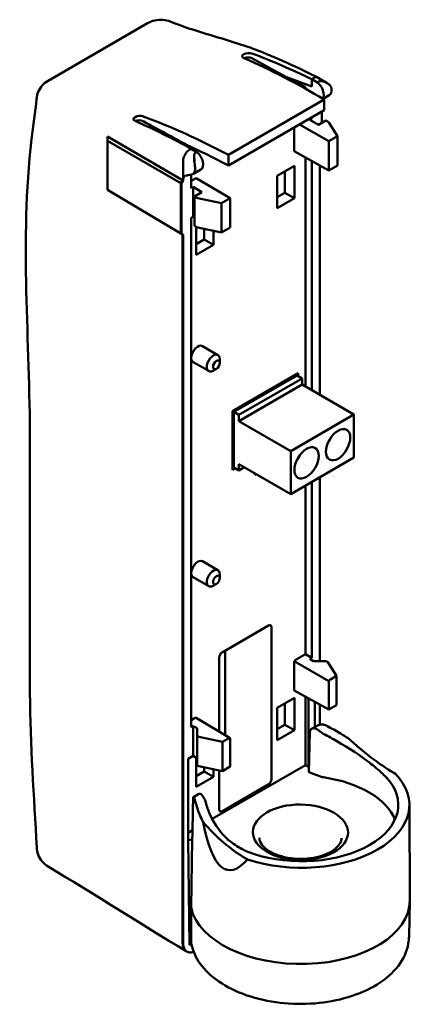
# Model space of a CAD drawing. Header units: millimetres. Extents: x 50 to 433, y -23 to 202.
# Tile 5 of 12: x 50 to 96, y 90 to 202. Entities that reach past the tile are written whole.
import ezdxf

# ---------------------------------------------------------------- set-up
doc = ezdxf.new("R2010")
doc.units = ezdxf.units.MM
doc.layers.add('Arêtes visibles(ISO)', color=7, linetype='Continuous', lineweight=50)

msp = doc.modelspace()

# ---------------------------------------------------------------- linework, layer by layer
at = {"layer": 'Arêtes visibles(ISO)'}
for p, q in [((53.58, 194.8), (64.9, 201.34)), ((75.88, 197.38), (75.87, 197.38)), ((76.79, 197.91), (76.8, 197.91)), ((76.79, 197.36), (80.67, 195.24)), ((83.61, 194.14), (80.67, 195.24)), ((81.04, 195.1), (81.83, 194.66)), ((84.33, 195.15), (85.36, 194.54)), ((81.83, 194.66), (82.9, 194.07)), ((82.9, 194.07), (82.74, 193.98)), ((82.9, 194.07), (82.9, 193.89)), ((84.25, 194.62), (83.61, 194.98)), ((83.61, 194.98), (83.61, 194.14)), ((84.45, 194.74), (84.25, 194.62)), ((84.9, 192.74), (85.61, 193.15)), ((74.12, 186.35), (85.04, 192.65)), ((64.4, 190.75), (64.38, 190.76)), ((85.03, 191.45), (74.12, 185.16)), ((83.5, 190.57), (83.61, 190.5)), ((83.61, 190.63), (83.61, 190.5)), ((84.74, 191.29), (84.74, 190)), ((63.48, 190.22), (63.47, 190.22)), ((64.47, 190.15), (64.38, 190.2)), ((81.62, 189.49), (81.62, 186.77)), ((82.22, 189.83), (85.55, 187.91)), ((83.39, 190.37), (83.61, 190.5)), ((84.38, 189.79), (83.39, 190.37)), ((85.23, 190.28), (84.38, 189.79)), ((85.49, 190.13), (85.23, 190.28)), ((85.56, 190.06), (86.54, 188.48)), ((60.35, 188.44), (68.9, 183.5)), ((60.35, 188.44), (60.35, 187.95)), ((85.55, 187.91), (86.54, 188.48)), ((86.54, 188.48), (86.54, 185.16)), ((60.35, 187.95), (60.35, 182.4)), ((68.69, 183.13), (60.35, 187.95)), ((85.55, 184.59), (85.55, 187.91)), ((69.89, 187.06), (70.52, 186.69)), ((70.52, 186.69), (70.31, 186.57)), ((70.55, 186.94), (70.32, 186.81)), ((85.55, 184.59), (81.62, 186.77)), ((82.9, 186.06), (82.9, 159.99)), ((68.97, 183.6), (68.97, 185.72)), ((79.66, 183.96), (81.64, 185.11)), ((81.64, 185.11), (81.64, 181.43)), ((83.61, 185.67), (83.61, 159.58)), ((84.53, 159.04), (84.53, 185.15)), ((86.54, 185.16), (85.55, 184.59)), ((69.89, 182.58), (69.89, 184.12)), ((70.07, 184.18), (70.97, 184.7)), ((79.66, 180.29), (79.66, 183.96)), ((80.56, 184.48), (80.56, 182.06)), ((68.9, 183.5), (68.69, 183.13)), ((68.69, 183.13), (68.69, 177.41)), ((68.76, 183.09), (68.69, 183.13)), ((68.97, 183.46), (68.76, 183.09)), ((68.76, 183.09), (68.76, 177.37)), ((68.9, 183.64), (68.97, 183.6)), ((68.9, 183.64), (68.9, 183.5)), ((68.9, 183.64), (68.9, 183.64)), ((68.97, 183.6), (68.9, 183.64)), ((68.97, 183.46), (68.9, 183.5)), ((68.97, 183.6), (68.97, 183.46)), ((70.46, 183.73), (69.89, 183.4)), ((69.89, 182.58), (70.12, 182.71)), ((70.12, 182.71), (71.1, 182.12)), ((70.12, 182.71), (70.12, 179.32)), ((70.46, 183.73), (74.32, 181.43)), ((68.69, 177.42), (60.35, 182.4)), ((70.26, 181.64), (71.1, 182.12)), ((70.52, 181.48), (70.26, 181.64)), ((70.26, 178.27), (70.26, 181.64)), ((79.66, 181.54), (80.56, 182.06)), ((81.64, 181.43), (80.56, 182.06)), ((70.63, 181.44), (73.33, 180.86)), ((74.32, 181.43), (73.33, 180.86)), ((73.33, 180.86), (73.33, 177.53)), ((74.32, 178.1), (74.32, 181.43)), ((81.64, 181.43), (79.66, 180.29)), ((70.12, 179.32), (69.89, 179.19)), ((70.26, 179.24), (70.12, 179.32)), ((69.89, 121.22), (69.89, 179.19)), ((70.26, 178.27), (70.52, 178.12)), ((68.76, 177.37), (68.69, 177.41)), ((68.76, 177.37), (68.97, 177.25)), ((68.9, 177.29), (68.9, 96.64)), ((68.97, 177.25), (68.9, 177.29)), ((68.97, 177.25), (68.97, 96.6)), ((70.45, 174.97), (70.45, 178.16)), ((70.63, 178.08), (73.33, 177.53)), ((71.35, 176.74), (71.35, 177.93)), ((72.43, 177.71), (72.43, 176.11)), ((73.33, 177.53), (74.32, 178.1)), ((70.45, 176.22), (71.35, 176.74)), ((72.43, 176.11), (70.45, 174.97)), ((72.43, 176.11), (71.35, 176.74)), ((71.16, 164.6), (72.92, 163.58)), ((70.11, 162.79), (71.87, 161.77)), ((73.14, 162.69), (73.14, 163.1)), ((72.75, 162.02), (72.4, 161.82)), ((74.6, 157.19), (82.08, 161.51)), ((82.08, 161.51), (82.08, 161.17)), ((81.93, 161.26), (74.75, 157.11)), ((82.5, 160.93), (75.32, 156.78)), ((82.5, 160.93), (81.93, 161.26)), ((82.5, 160.22), (82.5, 160.93)), ((82.5, 160.22), (75.32, 156.07)), ((88.4, 156.81), (82.5, 160.22)), ((74.6, 150.53), (74.6, 157.19)), ((74.75, 157.11), (74.75, 150.78)), ((74.75, 157.11), (75.32, 156.78)), ((75.32, 156.78), (75.32, 156.07)), ((75.32, 156.07), (81.22, 152.66)), ((88.4, 156.81), (81.22, 152.66)), ((88.4, 151.91), (88.4, 156.81)), ((81.22, 152.66), (81.22, 147.76)), ((88.4, 151.91), (81.22, 147.76)), ((74.9, 150.7), (74.6, 150.53)), ((75.32, 150.46), (74.75, 150.78)), ((75.32, 151.17), (75.32, 150.46)), ((81.22, 147.76), (75.32, 151.17)), ((75.93, 150.81), (75.32, 150.46)), ((77.13, 149.94), (77.13, 150.12)), ((77.29, 150.03), (77.13, 149.94)), ((83.61, 149.14), (83.61, 129.14)), ((84.53, 128.76), (84.53, 149.67)), ((82.9, 148.73), (82.9, 129.55)), ((71.16, 140.11), (72.92, 139.09)), ((70.11, 138.29), (71.87, 137.27)), ((73.14, 138.2), (73.14, 138.61)), ((72.75, 137.53), (72.4, 137.32)), ((73.4, 129.74), (78.68, 132.79)), ((79.03, 132.6), (79.03, 115.31)), ((73.06, 120.74), (73.06, 129.15)), ((73.74, 120.34), (73.74, 129.94)), ((82.9, 129.55), (81.84, 128.94)), ((82.9, 129.55), (83.61, 129.14)), ((83.39, 129.01), (83.61, 129.14)), ((83.81, 128.76), (83.39, 129.01)), ((81.62, 128.73), (85.55, 126.47)), ((81.62, 128.73), (81.62, 125.41)), ((85.17, 128.76), (83.81, 128.76)), ((85.45, 128.64), (86.43, 127.06)), ((86.43, 127.06), (85.76, 126.67)), ((86.43, 123.74), (86.43, 127.06)), ((85.55, 126.47), (85.55, 123.23)), ((79.66, 123.42), (81.64, 124.56)), ((81.62, 125.41), (85.55, 123.23)), ((81.64, 124.56), (81.64, 120.89)), ((82.9, 124.7), (82.9, 116.92)), ((83.25, 124.51), (83.25, 116.71)), ((79.66, 119.75), (79.66, 123.42)), ((80.56, 123.94), (80.56, 121.51)), ((83.96, 121.26), (83.96, 124.11)), ((84.53, 121.51), (84.53, 123.79)), ((85.55, 123.23), (86.43, 123.74)), ((70.25, 122.25), (69.89, 122.04)), ((74.32, 119.99), (70.46, 122.29)), ((69.89, 121.22), (70.12, 121.35)), ((70.12, 121.35), (70.54, 121.1)), ((70.12, 117.96), (70.12, 121.35)), ((70.54, 121.1), (70.54, 120.31)), ((79.66, 120.99), (80.56, 121.51)), ((81.64, 120.89), (80.56, 121.51)), ((83.59, 121.04), (84.21, 121.4)), ((70.54, 120.31), (70.54, 116.94)), ((70.73, 120.14), (73.43, 119.56)), ((73.43, 119.56), (74.11, 119.95)), ((74.32, 119.99), (74.32, 116.74)), ((81.64, 120.89), (79.66, 119.75)), ((83.39, 120.66), (83.27, 116.09)), ((73.43, 116.23), (73.43, 119.56)), ((70.12, 117.96), (69.54, 117.63)), ((70.54, 117.72), (70.12, 117.96)), ((70.45, 114.43), (70.45, 117.77)), ((69.54, 117.63), (69.54, 108.38)), ((69.54, 108.8), (69.54, 117.63)), ((70.73, 116.78), (73.43, 116.23)), ((71.35, 116.19), (71.35, 116.66)), ((82.9, 116.92), (72.26, 110.78)), ((74.32, 116.74), (73.43, 116.23)), ((82.9, 116.92), (83.25, 116.71)), ((83.25, 116.71), (83.29, 116.71)), ((70.45, 115.67), (71.35, 116.19)), ((72.43, 115.57), (70.45, 114.43)), ((72.43, 115.57), (71.35, 116.19)), ((72.43, 116.44), (72.43, 115.57)), ((73.06, 111.86), (73.06, 116.31)), ((83.27, 116.09), (84.5, 115.64)), ((93.14, 115.92), (92.96, 116.03)), ((78.66, 114.69), (73.43, 111.67)), ((70.14, 113.28), (70.76, 113.63)), ((94.73, 112.39), (94.77, 101.5)), ((70.02, 109.49), (69.54, 109.21)), ((69.54, 108.38), (69.54, 108.8)), ((69.54, 108.38), (70, 108.43)), ((69.54, 108.38), (69.67, 96.46)), ((70, 108.43), (69.86, 100.7)), ((76.09, 106.29), (76.28, 106.19)), ((94.69, 97.42), (94.77, 101.41)), ((69.86, 100.7), (69.88, 96.71)), ((69.67, 96.46), (69.91, 96.48)), ((69.39, 95.68), (69.32, 95.73))]:
    msp.add_line(p, q, dxfattribs=at)
for centre, major_axis, ratio, start_param, end_param in [((76.34, 197.64), (0.649, 0.074), 0.486308, 0.76037, 3.841878), ((76.34, 197.08), (-0.65, 0), 0.57735, 3.957033, 5.431267), ((84.08, 193.71), (-0.63, 1.08), 0.582366, 3.405333, 5.306457), ((84.99, 194.23), (-0.62, 1.09), 0.57229, 3.14588, 4.120405), ((63.94, 190.48), (0.649, 0.074), 0.486308, 0.76037, 3.841878), ((63.94, 189.92), (0.65, 0), 0.57735, 0.81544, 2.289674), ((85.28, 190), (0.3, -0.002), 0.582366, 0.353506, 0.789838), ((70.35, 185.78), (0.62, -1.09), 0.57229, 0.004288, 2.173592), ((69.44, 185.26), (0.63, -1.08), 0.582366, 6.040206, 7.25327), ((69.54, 183.28), (-0.405, 0.69), 0.582366, 6.103486, 7.064143), ((76.68, 167.53), (-9.26, 15.75), 0.582366, 6.040206, 6.103486), ((70.73, 181.61), (0.3, -0.002), 0.582366, 3.931431, 4.367763), ((70.73, 178.24), (-0.3, -0.002), 0.57229, 0.78111, 1.217443), ((70.63, 163.7), (0.525, 0.909), 0.57735, 0, 2.245643), ((72.4, 162.67), (0.525, 0.909), 0.57735, 5.497787, 10.210176), ((70.63, 163.7), (-0.525, -0.909), 0.57735, 5.608338, 6.283185), ((85.19, 154.2), (0.488, 0.844), 0.57735, 4.345377, 5.079401), ((81.6, 152.12), (0.488, 0.844), 0.57735, 4.345377, 5.079401), ((70.63, 139.2), (0.525, 0.909), 0.57735, 0, 2.245643), ((72.4, 138.18), (0.525, 0.909), 0.57735, 5.497787, 10.210176), ((70.63, 139.2), (-0.525, -0.909), 0.57735, 5.608338, 6.283185), ((78.66, 132.36), (0.267, 0.463), 0.539888, 5.531306, 7.035065), ((73.43, 129.34), (-0.25, -0.433), 0.617412, 3.96051, 5.464268), ((81.84, 128.53), (-0.25, -0.433), 0.577394, 3.927029, 4.570473), ((85.17, 128.58), (0.3, -0.002), 0.582366, 0.353506, 1.575236), ((85.76, 126.27), (0.25, 0.433), 0.577394, 0.785436, 1.42888), ((70.25, 121.84), (0.25, 0.433), 0.577306, 0.141916, 0.78536), ((84.08, 120.4), (-0.57, 0.58), 0.692455, 4.812522, 6.873852), ((70.84, 120.31), (0.3, -0.002), 0.582366, 3.146033, 4.367763), ((74.11, 119.54), (0.25, 0.433), 0.577306, 0.141916, 0.78536), ((92.89, 131.99), (-14.09, 14.34), 0.692455, 1.67093, 1.680035), ((90.62, 130.68), (12.08, -15.81), 0.468528, 5.05947, 5.428334), ((70.84, 116.94), (-0.3, -0.002), 0.57229, 6.278897, 7.500628), ((82.35, 112.44), (12.38, -0.09), 0.582366, 4.204241, 6.800137), ((82.35, 112.44), (11.12, -0.08), 0.582366, 4.212161, 6.792217), ((82.32, 109.27), (11.08, -0.08), 0.582366, 0.241514, 1.336926), ((78.66, 115.1), (0.267, 0.432), 0.579268, 3.96403, 5.53031), ((71.07, 112.89), (0.288, -0.755), 0.429849, 1.917226, 3.210611), ((76.4, 122.47), (7.11, -18.67), 0.429849, 5.058819, 5.067924), ((73.43, 112.08), (-0.268, -0.434), 0.574071, 5.534206, 7.100485), ((78.68, 123.79), (-6.67, 18.81), 0.667587, 2.101361, 2.470226), ((82.33, 164.48), (-8.24, -59.52), 0.149116, 5.871427, 6.50787), ((82.27, 101.55), (12.5, -0.09), 0.582366, 3.271428, 6.289437)]:
    msp.add_ellipse(centre, major_axis=major_axis, ratio=ratio, start_param=start_param, end_param=end_param, dxfattribs=at)
for centre, major_axis, ratio in [((72.75, 162.47), (-0.275, -0.476), 0.57735), ((86.61, 153.38), (-0.98, -1.69), 0.57735), ((83.02, 151.31), (-0.98, -1.69), 0.57735), ((72.75, 137.98), (-0.275, -0.476), 0.57735), ((82.32, 109.27), (-5.42, 0.04), 0.582366)]:
    msp.add_ellipse(centre, major_axis=major_axis, ratio=ratio, dxfattribs=at)
for points, knots in [([(64.9, 201.34), (65.16, 201.49), (65.44, 201.6), (66.03, 201.73), (66.34, 201.75), (66.93, 201.71), (67.22, 201.64), (67.49, 201.53)], [0, 0, 0, 0, 0.0893336, 0.0893336, 0.1807509, 0.1807509, 0.2679319, 0.2679319, 0.2679319, 0.2679319]), ([(67.49, 201.53), (69.85, 200.6), (72.3, 199.95), (75.75, 198.87), (76.7, 198.54), (77.63, 198.18)], [0, 0, 0, 0, 1.001231, 1.001231, 1.390051, 1.390051, 1.390051, 1.390051]), ([(77.63, 198.18), (77.67, 198.16), (77.72, 198.14), (77.9, 198.07), (78.04, 198.01), (78.59, 197.79), (79, 197.62), (80.65, 196.91), (81.89, 196.35), (83.53, 195.55), (83.92, 195.36), (84.31, 195.16)], [0, 0, 0, 0, 0.0193407, 0.0193407, 0.0773564, 0.0773564, 0.251409, 0.251409, 0.7737183, 0.7737183, 0.9369365, 0.9369365, 0.9369365, 0.9369365]), ([(52.26, 192.74), (52.28, 193.02), (52.35, 193.3), (52.57, 193.81), (52.72, 194.05), (53.09, 194.47), (53.32, 194.66), (53.58, 194.8)], [0, 0, 0, 0, 0.0839484, 0.0839484, 0.1666657, 0.1666657, 0.254147, 0.254147, 0.254147, 0.254147]), ([(84.81, 194.74), (84.73, 194.76), (84.66, 194.76), (84.58, 194.76), (84.55, 194.76), (84.49, 194.75), (84.47, 194.75), (84.45, 194.74)], [0, 0, 0, 0, 0.02287396, 0.02287396, 0.03451573, 0.03451573, 0.04624997, 0.04624997, 0.04624997, 0.04624997]), ([(85.32, 194.56), (85.27, 194.59), (85.23, 194.61), (85.05, 194.69), (84.91, 194.72), (84.81, 194.74)], [0.09408562, 0.09408562, 0.09408562, 0.09408562, 0.10921981, 0.10921981, 0.15478299, 0.15478299, 0.15478299, 0.15478299]), ([(85.32, 194.56), (85.39, 194.52), (85.46, 194.48), (85.57, 194.4), (85.6, 194.36), (85.64, 194.33)], [-0.10287052, -0.10287052, -0.10287052, -0.10287052, -0.07745979, -0.07745979, -0.06195937, -0.06195937, -0.06195937, -0.06195937]), ([(85.85, 193.92), (85.84, 194.01), (85.8, 194.1), (85.72, 194.24), (85.68, 194.29), (85.64, 194.33)], [0, 0, 0, 0, 0.03211176, 0.03211176, 0.05241699, 0.05241699, 0.05241699, 0.05241699]), ([(52.28, 107.54), (52.01, 113.28), (51.51, 119.26), (51.51, 134.64), (51.51, 144.19), (51.51, 165.19), (50.34, 176.51), (51.87, 189.71), (52.13, 191.26), (52.26, 192.74)], [0, 0, 0, 0, 2.144762, 2.144762, 5.652435, 5.652435, 9.861691, 9.861691, 10.4242, 10.4242, 10.4242, 10.4242]), ([(70.31, 186.57), (70.29, 186.56), (70.28, 186.55), (70.26, 186.52), (70.25, 186.5), (70.24, 186.45), (70.23, 186.41), (70.23, 186.35), (70.23, 186.34), (70.23, 186.33)], [0, 0, 0, 0, 0.00707825, 0.00707825, 0.01469189, 0.01469189, 0.02992484, 0.02992484, 0.03444091, 0.03444091, 0.03444091, 0.03444091]), ([(74.12, 185.16), (74.12, 185.4), (74.12, 185.64), (74.12, 186.04), (74.12, 186.19), (74.12, 186.35)], [-0.1631536, -0.1631536, -0.1631536, -0.1631536, -0.0742966, -0.0742966, -0.0164816, -0.0164816, -0.0164816, -0.0164816]), ([(70.24, 185.86), (70.23, 185.85), (70.23, 185.83), (70.22, 185.72), (70.22, 185.61), (70.25, 185.49), (70.26, 185.47), (70.26, 185.46)], [-0.0777861, -0.0777861, -0.0777861, -0.0777861, -0.07296281, -0.07296281, -0.03714309, -0.03714309, -0.03231704, -0.03231704, -0.03231704, -0.03231704]), ([(70.26, 185.46), (70.26, 185.51), (70.26, 185.56), (70.25, 185.69), (70.24, 185.78), (70.24, 185.86)], [-0.15338269, -0.15338269, -0.15338269, -0.15338269, -0.13583511, -0.13583511, -0.10706796, -0.10706796, -0.10706796, -0.10706796]), ([(70.26, 185.46), (70.27, 185.42), (70.27, 185.38), (70.28, 185.27), (70.29, 185.2), (70.3, 185.07), (70.31, 185.01), (70.32, 184.95)], [0.07434252, 0.07434252, 0.07434252, 0.07434252, 0.08254838, 0.08254838, 0.0971223, 0.0971223, 0.11102148, 0.11102148, 0.11102148, 0.11102148]), ([(85.33, 121.38), (85.31, 121.39), (85.28, 121.4), (85.14, 121.47), (85.01, 121.5), (84.78, 121.53), (84.65, 121.53), (84.41, 121.49), (84.3, 121.45), (84.21, 121.4)], [0.3527023, 0.3527023, 0.3527023, 0.3527023, 0.3610237, 0.3610237, 0.3967432, 0.3967432, 0.4338508, 0.4338508, 0.4686204, 0.4686204, 0.4686204, 0.4686204]), ([(85.33, 121.38), (85.86, 121.1), (86.38, 120.8), (87.19, 120.33), (87.48, 120.15), (87.76, 119.98)], [1.3326897, 1.3326897, 1.3326897, 1.3326897, 1.5019673, 1.5019673, 1.5982933, 1.5982933, 1.5982933, 1.5982933]), ([(85, 120.44), (84.92, 120.48), (84.84, 120.52), (84.7, 120.62), (84.63, 120.67), (84.56, 120.73)], [0, 0, 0, 0, 0.02617893, 0.02617893, 0.05283717, 0.05283717, 0.05283717, 0.05283717]), ([(92.08, 115.52), (91.92, 115.69), (91.75, 115.86), (91.16, 116.42), (90.7, 116.8), (89.16, 117.99), (87.85, 118.86), (85.98, 119.92), (85.49, 120.19), (85, 120.44)], [4.8754281, 4.8754281, 4.8754281, 4.8754281, 4.9697462, 4.9697462, 5.179499, 5.179499, 5.6344598, 5.6344598, 5.7909043, 5.7909043, 5.7909043, 5.7909043]), ([(84.5, 115.64), (84.57, 115.62), (84.64, 115.6), (84.79, 115.56), (84.86, 115.54), (84.94, 115.53)], [-0.0477748, -0.0477748, -0.0477748, -0.0477748, -0.0238874, -0.0238874, 0, 0, 0, 0]), ([(70.09, 112.99), (70.09, 113.07), (70.1, 113.14), (70.11, 113.24), (70.12, 113.26), (70.15, 113.29), (70.17, 113.27), (70.21, 113.2), (70.24, 113.14), (70.29, 113), (70.32, 112.91), (70.35, 112.78), (70.36, 112.76), (70.36, 112.73)], [0.5311887, 0.5311887, 0.5311887, 0.5311887, 0.5608976, 0.5608976, 0.5908774, 0.5908774, 0.627985, 0.627985, 0.6650926, 0.6650926, 0.7008121, 0.7008121, 0.7091334, 0.7091334, 0.7091334, 0.7091334]), ([(71.23, 110.43), (71.09, 110.69), (70.97, 110.96), (70.65, 111.72), (70.49, 112.22), (70.36, 112.73)], [6.2119451, 6.2119451, 6.2119451, 6.2119451, 6.3082711, 6.3082711, 6.4775487, 6.4775487, 6.4775487, 6.4775487]), ([(71.36, 113.11), (71.4, 113.04), (71.44, 112.96), (71.5, 112.82), (71.52, 112.74), (71.54, 112.67)], [0, 0, 0, 0, 0.02665995, 0.02665995, 0.0528487, 0.0528487, 0.0528487, 0.0528487]), ([(71.54, 112.67), (71.66, 112.21), (71.82, 111.75), (72.56, 110.03), (73.43, 108.91), (74.98, 107.72), (75.53, 107.39), (76.4, 107), (76.68, 106.9), (76.97, 106.8)], [1.1800156, 1.1800156, 1.1800156, 1.1800156, 1.3364601, 1.3364601, 1.7914209, 1.7914209, 2.0011737, 2.0011737, 2.0954918, 2.0954918, 2.0954918, 2.0954918]), ([(77.64, 108.65), (77.64, 108.5), (77.68, 108.35), (77.85, 107.95), (78.05, 107.69), (78.59, 107.23), (78.9, 107.03), (79.64, 106.69), (80.06, 106.55), (80.96, 106.34), (81.46, 106.27), (82.45, 106.22), (82.96, 106.24), (83.93, 106.37), (84.4, 106.47), (85.24, 106.75), (85.61, 106.93), (86.21, 107.3), (86.45, 107.51), (86.81, 107.93), (86.91, 108.13), (86.98, 108.41), (86.99, 108.49), (87, 108.58)], [2.358044, 2.358044, 2.358044, 2.358044, 2.60472, 2.60472, 2.967071, 2.967071, 3.260462, 3.260462, 3.554148, 3.554148, 3.852757, 3.852757, 4.153876, 4.153876, 4.454052, 4.454052, 4.75005, 4.75005, 5.041862, 5.041862, 5.347948, 5.347948, 5.487134, 5.487134, 5.487134, 5.487134]), ([(53.6, 105.36), (53.33, 105.52), (53.09, 105.72), (52.71, 106.18), (52.55, 106.45), (52.35, 106.98), (52.29, 107.26), (52.28, 107.54)], [0, 0, 0, 0, 0.0923764, 0.0923764, 0.1809355, 0.1809355, 0.2650733, 0.2650733, 0.2650733, 0.2650733]), ([(68.9, 96.64), (68.9, 96.43), (68.94, 96.24), (69.08, 95.93), (69.18, 95.81), (69.31, 95.73), (69.31, 95.73), (69.32, 95.73)], [-0.3151556, -0.3151556, -0.3151556, -0.3151556, -0.2364923, -0.2364923, -0.1594067, -0.1594067, -0.1575947, -0.1575947, -0.1575947, -0.1575947]), ([(70.16, 95.67), (70.05, 95.63), (69.94, 95.6), (69.67, 95.58), (69.51, 95.61), (69.25, 95.77), (69.15, 95.88), (69.01, 96.19), (68.97, 96.39), (68.97, 96.6)], [0.0330017, 0.0330017, 0.0330017, 0.0330017, 0.0792233, 0.0792233, 0.1594067, 0.1594067, 0.2364923, 0.2364923, 0.3151556, 0.3151556, 0.3151556, 0.3151556]), ([(69.85, 96.48), (69.87, 96.43), (69.9, 96.39), (69.93, 96.35), (69.94, 96.34), (69.94, 96.33)], [-0.24416897, -0.24416897, -0.24416897, -0.24416897, -0.2159768, -0.2159768, -0.21009286, -0.21009286, -0.21009286, -0.21009286]), ([(69.9, 96.53), (70.07, 95.74), (70.42, 94.99), (71.45, 93.54), (72.18, 92.86), (73.96, 91.64), (75.04, 91.11), (77.4, 90.3), (78.68, 90.02), (81.3, 89.71), (82.64, 89.69), (85.27, 89.9), (86.56, 90.14), (88.96, 90.86), (90.08, 91.34), (92.02, 92.54), (92.85, 93.26), (94.05, 94.84), (94.45, 95.7), (94.66, 96.87), (94.69, 97.15), (94.69, 97.42)], [2.481284, 2.481284, 2.481284, 2.481284, 2.753227, 2.753227, 3.062914, 3.062914, 3.399525, 3.399525, 3.737656, 3.737656, 4.073134, 4.073134, 4.408458, 4.408458, 4.746263, 4.746263, 5.083849, 5.083849, 5.394688, 5.394688, 5.487134, 5.487134, 5.487134, 5.487134])]:
    msp.add_open_spline(points, degree=3, knots=knots, dxfattribs=at)
for points, degree in [([(85.04, 192.65), (81.97, 194.48), (78.91, 196.06), (75.88, 197.38)], 3), ([(83.61, 194.98), (81.33, 196.08), (79.06, 197.06), (76.8, 197.91)], 3), ([(83.82, 195.11), (83.75, 195.07), (83.68, 195.02), (83.61, 194.98)], 3), ([(83.82, 195.11), (83.9, 195.15), (83.97, 195.18), (84.04, 195.19)], 3), ([(84.04, 195.19), (84.15, 195.21), (84.25, 195.2), (84.33, 195.15)], 3), ([(85.42, 194.5), (85.39, 194.52), (85.35, 194.55), (85.32, 194.56)], 3), ([(85.42, 194.5), (85.43, 194.49), (85.44, 194.49), (85.45, 194.48)], 3), ([(85.04, 192.65), (85.04, 192.25), (85.04, 191.85), (85.03, 191.45)], 3), ([(74.12, 186.35), (70.87, 188.07), (67.62, 189.54), (64.4, 190.75)], 3), ([(63.48, 190.22), (65.61, 189.29), (67.75, 188.24), (69.89, 187.06)], 3), ([(64.47, 190.15), (66.12, 189.25), (67.77, 188.36), (69.39, 187.48)], 3), ([(69.39, 187.48), (70.97, 186.76), (72.54, 185.99), (74.12, 185.16)], 3), ([(68.97, 185.72), (68.97, 185.89), (69.07, 186.28), (69.32, 186.64), (69.46, 186.77)], 3), ([(69.46, 186.77), (69.53, 186.84), (69.6, 186.9), (69.68, 186.94)], 3), ([(69.89, 187.06), (69.82, 187.02), (69.75, 186.98), (69.68, 186.94)], 3), ([(70.23, 186.33), (70.22, 186.21), (70.23, 186.05), (70.24, 185.86)], 3), ([(70, 108.43), (70.05, 110.71), (70.09, 112.99)], 2), ([(69.31, 95.73), (64.03, 98.89), (58.87, 102.21), (53.6, 105.36)], 3), ([(69.88, 96.71), (69.88, 96.65), (69.88, 96.59), (69.9, 96.53)], 3)]:
    msp.add_open_spline(points, degree=degree, dxfattribs=at)

doc.saveas('drawing.dxf')
